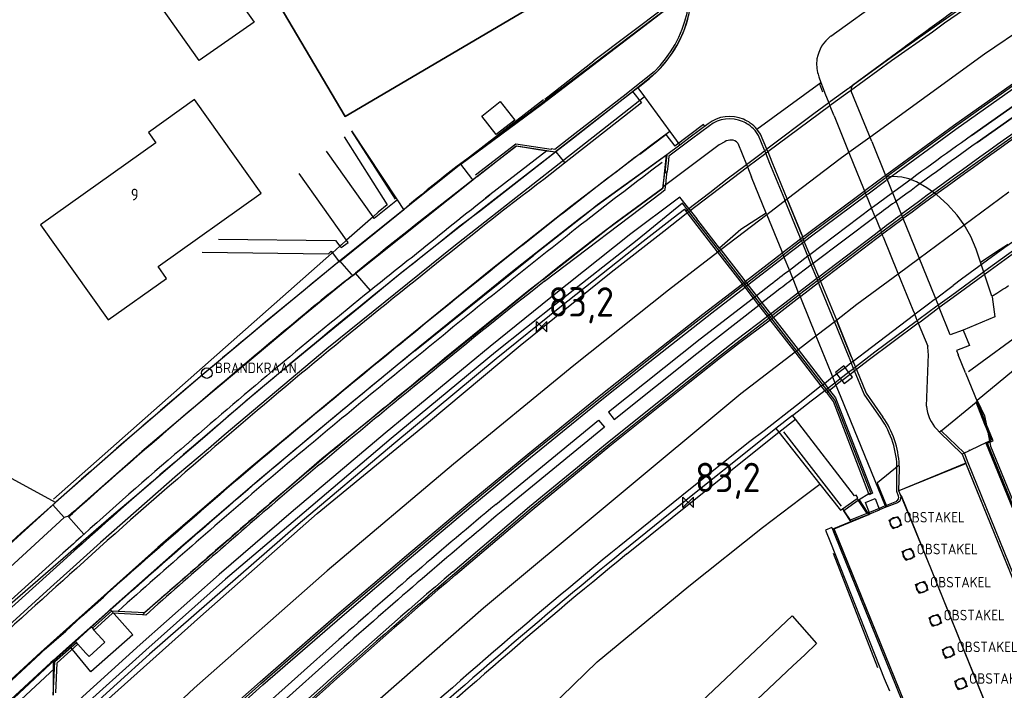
# Model space of a CAD drawing. Extents: x 145741 to 149421, y 457889 to 459999.
# Tile 45 of 84: x 147690 to 147774, y 459306 to 459363. Entities that reach past the tile are written whole.
import ezdxf

# ---------------------------------------------------------------- set-up
doc = ezdxf.new("R2010")
doc.units = 0
doc.header["$LTSCALE"] = 4
doc.layers.get('0').update_dxf_attribs({"linetype": 'CONTINUOUS'})
doc.styles.add('ISO', font='ISO')
doc.styles.get("Standard").update_dxf_attribs({"font": 'ISO'})
doc.linetypes.add('RASTER', pattern='A,0.25,-0.25,[150,BLOK.SHX,S=0.25,R=0,X=0,Y=0],-0.25,0.25', length=1)

# ---------------------------------------------------------------- blocks, each defined once
blk = doc.blocks.new('kilometerpaal')
at = {"color": 0}
for p, q in [((-0.442, 0.442), (0.442, -0.442)), ((-0.442, -0.442), (-0.442, 0.442)), ((0.442, 0.442), (-0.442, -0.442)), ((0.442, -0.442), (0.442, 0.442))]:
    blk.add_line(p, q, dxfattribs=at)
at = {"color": 0, "style": 'ISO'}
blk.add_attdef('KILOMETERPAAL', (0.591, 0.868), '', height=2.5, dxfattribs=at)

msp = doc.modelspace()

# ---------------------------------------------------------------- linework, layer by layer
for p, q in [((147705.432, 459368.8), (147709.658, 459362.832)), ((147739.614, 459367.873), (147717.417, 459354.779)), ((147772.896, 459366.141), (147768.324, 459362.945)), ((147704.992, 459359.551), (147700.766, 459365.519)), ((147717.417, 459354.779), (147711.279, 459365.184)), ((147744.759, 459363.934), (147730.619, 459353.233)), ((147744.649, 459364.11), (147738.592, 459359.528)), ((147709.658, 459362.832), (147704.992, 459359.551)), ((147768.324, 459362.945), (147767.279, 459362.199)), ((147767.279, 459362.199), (147763.794, 459359.735)), ((147734.403, 459356.256), (147738.592, 459359.528)), ((147763.794, 459359.735), (147760.364, 459357.234)), ((147743.717, 459358.599), (147741.508, 459356.835)), ((147743.178, 459357.945), (147741.617, 459356.698)), ((147743.832, 459358.467), (147743.178, 459357.945)), ((147769.424, 459353.712), (147775.423, 459357.963)), ((147741.891, 459356.912), (147742.659, 459355.952)), ((147760.27, 459357.166), (147758.75, 459356.056)), ((147760.318, 459357.201), (147760.27, 459357.166)), ((147760.364, 459357.234), (147760.318, 459357.201)), ((147704.597, 459356.227), (147700.655, 459353.423)), ((147710.27, 459348.253), (147704.597, 459356.227)), ((147726.472, 459350.168), (147734.302, 459356.247)), ((147729.048, 459354.819), (147730.623, 459356.053)), ((147730.623, 459356.053), (147731.857, 459354.478)), ((147741.617, 459356.698), (147736.847, 459352.945)), ((147741.329, 459356.678), (147736.966, 459353.305)), ((147741.508, 459356.835), (147741.329, 459356.678)), ((147758.75, 459356.056), (147758.598, 459355.946)), ((147742.659, 459355.952), (147736.099, 459350.809)), ((147758.598, 459355.946), (147757.329, 459355.019)), ((147730.282, 459353.244), (147729.048, 459354.819)), ((147731.857, 459354.478), (147730.282, 459353.244)), ((147757.329, 459355.019), (147753.308, 459352.002)), ((147717.951, 459353.539), (147721.674, 459347.737)), ((147721.86, 459347.689), (147717.969, 459353.553)), ((147747.938, 459354.097), (147745.477, 459352.272)), ((147747.998, 459354.003), (147747.938, 459354.097)), ((147763.607, 459349.456), (147769.424, 459353.712)), ((147700.655, 459353.423), (147701.29, 459352.53)), ((147717.339, 459353.042), (147721.001, 459347.253)), ((147736.966, 459353.305), (147735.269, 459351.975)), ((147736.847, 459352.945), (147735.348, 459351.772)), ((147742.492, 459351.586), (147744.729, 459353.249)), ((147744.729, 459353.249), (147745.477, 459352.272)), ((147701.29, 459352.53), (147691.482, 459345.551)), ((147719.789, 459346.227), (147715.835, 459351.821)), ((147731.961, 459352.419), (147728.515, 459349.785)), ((147728.641, 459349.667), (147731.985, 459352.273)), ((147734.95, 459351.964), (147731.961, 459352.419)), ((147731.985, 459352.273), (147734.592, 459351.868)), ((147734.592, 459351.868), (147735.348, 459351.772)), ((147735.269, 459351.975), (147734.945, 459352.027)), ((147734.945, 459352.027), (147734.95, 459351.964)), ((147752.829, 459351.643), (147753.142, 459351.877)), ((147753.142, 459351.877), (147753.308, 459352.002)), ((147735.348, 459351.772), (147729.653, 459347.335)), ((147735.348, 459351.772), (147736.086, 459350.864)), ((147744.797, 459351.521), (147738.912, 459347.254)), ((147751.584, 459350.703), (147752.829, 459351.643)), ((147736.099, 459350.809), (147734.337, 459349.427)), ((147744.409, 459350.856), (147743.537, 459350.208)), ((147749.944, 459349.465), (147751.584, 459350.703)), ((147717.54, 459344.242), (147713.506, 459349.93)), ((147744.472, 459348.665), (147744.624, 459349.979)), ((147744.719, 459348.955), (147744.774, 459349.617)), ((147744.774, 459349.617), (147744.833, 459350.087)), ((147748.456, 459348.31), (147749.944, 459349.465)), ((147761.857, 459348.399), (147763.373, 459349.531)), ((147761.934, 459348.207), (147763.451, 459349.339)), ((147763.373, 459349.531), (147763.467, 459349.601)), ((147763.451, 459349.339), (147763.544, 459349.409)), ((147763.544, 459349.409), (147763.607, 459349.456)), ((147739.753, 459345.222), (147744.472, 459348.665)), ((147744.353, 459348.304), (147744.656, 459348.553)), ((147744.656, 459348.553), (147744.701, 459348.809)), ((147744.701, 459348.809), (147744.719, 459348.955)), ((147701.486, 459342.004), (147710.27, 459348.253)), ((147721.86, 459347.689), (147719.891, 459346.083)), ((147722.405, 459346.874), (147721.86, 459347.689)), ((147734.392, 459340.75), (147744.353, 459348.304)), ((147746.682, 459346.933), (147747.744, 459347.757)), ((147747.744, 459347.757), (147748.456, 459348.31)), ((147756.891, 459344.691), (147761.706, 459348.286)), ((147757.012, 459344.531), (147761.784, 459348.095)), ((147761.706, 459348.286), (147761.857, 459348.399)), ((147761.784, 459348.095), (147761.826, 459348.126)), ((147761.826, 459348.126), (147761.934, 459348.207)), ((147716.909, 459342.414), (147722.405, 459346.874)), ((147721.001, 459347.253), (147720.234, 459346.619)), ((147738.912, 459347.254), (147738.101, 459346.614)), ((147746.435, 459346.742), (147746.57, 459346.846)), ((147746.57, 459346.846), (147746.682, 459346.933)), ((147719.789, 459346.227), (147717.54, 459344.242)), ((147720.234, 459346.619), (147719.789, 459346.227)), ((147719.891, 459346.083), (147719.789, 459346.227)), ((147738.101, 459346.614), (147735.315, 459344.414)), ((147764.745, 459346.156), (147763.226, 459345.024)), ((147763.291, 459344.863), (147764.81, 459345.995)), ((147764.663, 459346.357), (147764.713, 459346.394)), ((147764.713, 459346.394), (147764.756, 459346.427)), ((147764.81, 459345.995), (147764.904, 459346.064)), ((147764.904, 459346.064), (147764.939, 459346.09)), ((147691.482, 459345.551), (147697.247, 459337.449)), ((147734.275, 459340.908), (147739.753, 459345.222)), ((147762.453, 459344.709), (147762.993, 459345.114)), ((147762.993, 459345.114), (147763.144, 459345.226)), ((147706.627, 459344.345), (147716.588, 459344.222)), ((147735.315, 459344.414), (147733.475, 459342.961)), ((147756.266, 459344.208), (147756.431, 459344.336)), ((147756.431, 459344.336), (147756.891, 459344.691)), ((147756.51, 459344.144), (147757.012, 459344.531)), ((147757.74, 459341.123), (147762.453, 459344.709)), ((147762.58, 459344.54), (147757.823, 459340.921)), ((147757.925, 459340.787), (147762.681, 459344.406)), ((147763.076, 459344.912), (147762.58, 459344.54)), ((147762.681, 459344.406), (147763.141, 459344.75)), ((147763.226, 459345.024), (147763.076, 459344.912)), ((147763.141, 459344.75), (147763.291, 459344.863)), ((147772.329, 459341.697), (147776.042, 459344.384)), ((147716.974, 459343.742), (147716.333, 459343.172)), ((147716.588, 459344.222), (147716.974, 459343.742)), ((147717.09, 459343.845), (147716.974, 459343.742)), ((147716.974, 459343.742), (147717.072, 459343.619)), ((147717.072, 459343.619), (147717.676, 459344.05)), ((147717.54, 459344.242), (147717.09, 459343.845)), ((147717.676, 459344.05), (147717.54, 459344.242)), ((147754.702, 459343), (147756.266, 459344.208)), ((147754.824, 459342.842), (147756.344, 459344.016)), ((147756.344, 459344.016), (147756.51, 459344.144)), ((147716.253, 459343.101), (147692.592, 459322.182)), ((147705.243, 459343.221), (147715.986, 459343.076)), ((147715.986, 459343.076), (147716.229, 459343.309)), ((147716.229, 459343.309), (147716.333, 459343.172)), ((147716.333, 459343.172), (147716.253, 459343.101)), ((147716.333, 459343.172), (147716.909, 459342.414)), ((147723.339, 459334.807), (147733.475, 459342.961)), ((147751.59, 459340.595), (147754.702, 459343)), ((147751.712, 459340.437), (147754.78, 459342.807)), ((147754.78, 459342.807), (147754.824, 459342.842)), ((147702.213, 459340.982), (147701.486, 459342.004)), ((147697.247, 459337.449), (147702.213, 459340.982)), ((147717.626, 459340.906), (147718.294, 459341.44)), ((147719.565, 459339.949), (147718.294, 459341.44)), ((147755.998, 459339.798), (147757.575, 459340.997)), ((147757.575, 459340.997), (147757.695, 459341.089)), ((147757.823, 459340.921), (147757.657, 459340.795)), ((147757.695, 459341.089), (147757.74, 459341.123)), ((147769.19, 459339.401), (147772.329, 459341.697)), ((147751.339, 459340.402), (147751.448, 459340.486)), ((147751.448, 459340.486), (147751.59, 459340.595)), ((147751.462, 459340.243), (147751.57, 459340.327)), ((147751.57, 459340.327), (147751.712, 459340.437)), ((147757.657, 459340.795), (147756.099, 459339.609)), ((147756.202, 459339.476), (147757.723, 459340.633)), ((147757.723, 459340.633), (147757.889, 459340.759)), ((147757.889, 459340.759), (147757.925, 459340.787)), ((147753.629, 459337.963), (147755.951, 459339.762)), ((147756.081, 459339.595), (147753.758, 459337.796)), ((147753.861, 459337.663), (147756.146, 459339.433)), ((147755.951, 459339.762), (147755.971, 459339.777)), ((147755.971, 459339.777), (147755.998, 459339.798)), ((147756.099, 459339.609), (147756.081, 459339.595)), ((147756.146, 459339.433), (147756.184, 459339.462)), ((147756.184, 459339.462), (147756.202, 459339.476)), ((147767.975, 459338.507), (147769.19, 459339.401)), ((147753.377, 459337.767), (147753.392, 459337.779)), ((147753.392, 459337.779), (147753.475, 459337.844)), ((147753.475, 459337.844), (147753.629, 459337.963)), ((147753.604, 459337.676), (147753.506, 459337.6)), ((147753.758, 459337.796), (147753.604, 459337.676)), ((147753.706, 459337.543), (147753.861, 459337.663)), ((147753.609, 459337.468), (147753.622, 459337.477)), ((147753.622, 459337.477), (147753.706, 459337.543)), ((147766.212, 459337.182), (147761.953, 459333.978)), ((147761.953, 459333.978), (147760.959, 459333.222)), ((147759.71, 459332.272), (147760.424, 459332.815)), ((147760.424, 459332.815), (147760.794, 459333.096)), ((147760.959, 459333.222), (147760.794, 459333.096)), ((147759.71, 459332.272), (147759.202, 459331.885)), ((147758.399, 459331.275), (147758.656, 459331.471)), ((147771.895, 459328.549), (147771.132, 459330.429)), ((147771.999, 459328.591), (147771.223, 459330.504)), ((147771.257, 459330.531), (147771.866, 459329.273)), ((147771.866, 459329.273), (147771.999, 459328.591)), ((147772.113, 459328.012), (147771.895, 459328.549)), ((147772.592, 459327.131), (147771.999, 459328.591)), ((147771.999, 459328.591), (147772.113, 459328.012)), ((147768.03, 459327.891), (147769.953, 459326.007)), ((147768.172, 459328.007), (147770.109, 459326.109)), ((147772.445, 459327.193), (147772.113, 459328.012)), ((147772.113, 459328.012), (147772.286, 459327.128)), ((147771.969, 459327), (147772.265, 459327.12)), ((147779.357, 459308.805), (147771.969, 459327)), ((147772.116, 459326.938), (147772.308, 459327.016)), ((147779.462, 459308.847), (147772.116, 459326.938)), ((147772.265, 459327.12), (147772.286, 459327.128)), ((147772.286, 459327.128), (147772.445, 459327.193)), ((147772.286, 459327.128), (147772.308, 459327.016)), ((147772.308, 459327.016), (147772.592, 459327.131)), ((147772.308, 459327.016), (147772.371, 459326.693)), ((147772.371, 459326.693), (147779.451, 459309.279)), ((147769.953, 459326.007), (147770.252, 459325.223)), ((147770.109, 459326.109), (147770.421, 459325.29)), ((147692.75, 459321.893), (147686.029, 459325.553)), ((147764.723, 459322.954), (147770.125, 459325.168)), ((147770.125, 459325.168), (147770.252, 459325.223)), ((147770.252, 459325.223), (147777.595, 459307.124)), ((147770.421, 459325.29), (147777.356, 459308.182)), ((147688.851, 459318.324), (147692.75, 459321.893)), ((147760.998, 459322.222), (147761.102, 459322.065)), ((147761.102, 459322.065), (147761.845, 459320.948)), ((147764.747, 459322.47), (147771.732, 459305.248)), ((147693.864, 459320.677), (147694.183, 459320.951)), ((147759.048, 459319.654), (147762.012, 459320.87)), ((147759.755, 459321.349), (147759.865, 459321.187)), ((147759.865, 459321.187), (147760.414, 459320.375)), ((147761.845, 459320.948), (147760.414, 459320.375)), ((147761.931, 459320.992), (147761.845, 459320.948)), ((147693.864, 459320.677), (147695.164, 459319.174)), ((147763.743, 459320.388), (147764.486, 459320.704)), ((147764.053, 459319.653), (147763.743, 459320.388)), ((147764.792, 459319.957), (147764.053, 459319.653)), ((147764.486, 459320.704), (147764.792, 459319.957)), ((147758.842, 459319.744), (147758.324, 459319.525)), ((147758.324, 459319.525), (147758.748, 459318.488)), ((147758.842, 459319.744), (147759.116, 459319.105)), ((147765.702, 459303.266), (147759.048, 459319.654)), ((147758.748, 459318.488), (147763.307, 459306.882)), ((147759.116, 459319.105), (147765.631, 459303.042)), ((147762.766, 459307.784), (147758.983, 459317.539)), ((147764.854, 459317.703), (147765.59, 459317.99)), ((147765.151, 459316.957), (147764.854, 459317.703)), ((147765.59, 459317.99), (147765.898, 459317.253)), ((147765.898, 459317.253), (147765.151, 459316.957)), ((147765.987, 459314.898), (147766.738, 459315.183)), ((147766.738, 459315.183), (147767.035, 459314.428)), ((147766.292, 459314.133), (147765.987, 459314.898)), ((147767.035, 459314.428), (147766.292, 459314.133)), ((147694.965, 459312.171), (147696.824, 459313.831)), ((147697.464, 459312.754), (147695.8, 459311.268)), ((147695.888, 459311.169), (147697.544, 459312.664)), ((147697.607, 459312.451), (147696.022, 459311.019)), ((147697.544, 459312.664), (147698.072, 459312.626)), ((147700.159, 459312.312), (147697.607, 459312.451)), ((147698.072, 459312.626), (147700.369, 459312.501)), ((147700.159, 459312.312), (147700.369, 459312.501)), ((147693.627, 459310.932), (147694.965, 459312.171)), ((147700.44, 459312.296), (147700.159, 459312.312)), ((147744.867, 459302.217), (147755.49, 459312.222)), ((147755.49, 459312.222), (147757.56, 459309.868)), ((147767.136, 459312.063), (147767.871, 459312.365)), ((147767.435, 459311.312), (147767.136, 459312.063)), ((147768.186, 459311.609), (147767.435, 459311.312)), ((147767.871, 459312.365), (147768.186, 459311.609)), ((147691.797, 459309.316), (147693.627, 459310.932)), ((147695.8, 459311.268), (147694.462, 459310.03)), ((147695.888, 459311.169), (147695.8, 459311.268)), ((147695.888, 459311.169), (147696.022, 459311.019)), ((147696.022, 459311.019), (147696.699, 459310.259)), ((147694.462, 459310.03), (147692.62, 459308.402)), ((147692.687, 459308.328), (147694.529, 459309.955)), ((147694.462, 459310.03), (147694.529, 459309.955)), ((147694.662, 459309.806), (147694.529, 459309.955)), ((147696.946, 459309.981), (147695.603, 459308.748)), ((147696.699, 459310.259), (147696.946, 459309.981)), ((147691.474, 459309.025), (147691.797, 459309.316)), ((147692.883, 459308.234), (147694.662, 459309.806)), ((147695.335, 459309.049), (147694.662, 459309.806)), ((147768.265, 459309.349), (147768.984, 459309.64)), ((147768.528, 459308.61), (147768.265, 459309.349)), ((147768.984, 459309.64), (147769.287, 459308.902)), ((147679.251, 459297.651), (147691.474, 459309.025)), ((147692.312, 459308.125), (147692.62, 459308.402)), ((147692.662, 459307.749), (147692.687, 459308.328)), ((147692.771, 459305.666), (147692.883, 459308.234)), ((147695.603, 459308.748), (147695.335, 459309.049)), ((147768.538, 459308.598), (147768.528, 459308.61)), ((147769.287, 459308.902), (147768.538, 459308.598)), ((147680.089, 459296.75), (147692.312, 459308.125)), ((147680.44, 459296.376), (147692.662, 459307.749)), ((147692.563, 459305.479), (147692.662, 459307.749)), ((147763.307, 459306.882), (147763.756, 459305.831)), ((147769.316, 459306.658), (147769.97, 459306.93)), ((147769.624, 459305.925), (147769.316, 459306.658)), ((147769.97, 459306.93), (147770.052, 459306.964)), ((147770.052, 459306.964), (147770.16, 459306.709)), ((147770.16, 459306.709), (147770.369, 459306.215)), ((147770.369, 459306.215), (147769.624, 459305.925))]:
    msp.add_line(p, q)
at = {"linetype": 'Continuous'}
for p, q in [((147717.417, 459354.779), (147739.614, 459367.873)), ((147782.796, 459367.607), (147771.861, 459360.093)), ((147758.755, 459361.629), (147764.319, 459365.648)), ((147768.457, 459362.757), (147773.028, 459365.952)), ((147711.279, 459365.184), (147717.417, 459354.779)), ((147734.122, 459355.821), (147744.752, 459363.946)), ((147767.413, 459362.011), (147768.457, 459362.757)), ((147763.928, 459359.548), (147767.413, 459362.011)), ((147764.889, 459360.571), (147760.621, 459357.438)), ((147760.453, 459357.014), (147763.928, 459359.548)), ((147771.861, 459360.093), (147762.084, 459353.004)), ((147770.738, 459353.162), (147779.171, 459359.135)), ((147742.326, 459357.234), (147743.316, 459358.02)), ((147757.688, 459358.383), (147757.758, 459358.18)), ((147757.758, 459358.18), (147757.931, 459357.674)), ((147775.309, 459358.127), (147769.307, 459353.874)), ((147779.632, 459358.503), (147771.224, 459352.572)), ((147742.326, 459357.234), (147740.581, 459355.87)), ((147742.326, 459357.234), (147742.896, 459356.456)), ((147752.477, 459353.704), (147757.931, 459357.674)), ((147757.931, 459357.674), (147758.103, 459357.167)), ((147758.103, 459357.167), (147758.257, 459356.788)), ((147758.839, 459355.837), (147760.36, 459356.946)), ((147760.36, 459356.946), (147760.453, 459357.014)), ((147762.255, 459352.66), (147760.508, 459356.946)), ((147742.896, 459356.456), (147741.183, 459355.106)), ((147742.896, 459356.456), (147745.048, 459353.516)), ((147758.257, 459356.788), (147758.598, 459355.946)), ((147727.271, 459350.714), (147734.122, 459355.821)), ((147740.581, 459355.87), (147735.334, 459351.77)), ((147757.799, 459355.078), (147758.687, 459355.726)), ((147758.598, 459355.946), (147758.687, 459355.726)), ((147758.687, 459355.726), (147758.839, 459355.837)), ((147759.043, 459354.849), (147758.687, 459355.726)), ((147741.183, 459355.106), (147735.642, 459350.739)), ((147753.392, 459351.795), (147757.799, 459355.078)), ((147759.043, 459354.849), (147760.308, 459351.732)), ((147745.048, 459353.516), (147743.416, 459352.273)), ((147745.048, 459353.516), (147745.902, 459352.351)), ((147748.317, 459354.165), (147746.785, 459353.014)), ((147748.438, 459354.005), (147746.906, 459352.853)), ((147752.614, 459353.173), (147752.318, 459353.58)), ((147752.791, 459353.271), (147752.477, 459353.704)), ((147769.307, 459353.874), (147763.489, 459349.617)), ((147746.906, 459352.853), (147744.988, 459351.413)), ((147746.785, 459353.014), (147745.902, 459352.351)), ((147753.122, 459351.926), (147752.614, 459353.173)), ((147753.308, 459352.002), (147752.791, 459353.271)), ((147762.084, 459353.004), (147760.313, 459351.72)), ((147762.255, 459352.66), (147763.493, 459349.621)), ((147728.518, 459349.581), (147731.997, 459352.299)), ((147731.997, 459352.299), (147735.334, 459351.77)), ((147743.416, 459352.273), (147741.636, 459350.917)), ((147749.252, 459352.367), (147744.49, 459348.791)), ((147745.902, 459352.351), (147744.797, 459351.521)), ((147749.737, 459352.617), (147749.252, 459352.367)), ((147750.848, 459352.52), (147751.584, 459350.703)), ((147753.142, 459351.877), (147753.122, 459351.926)), ((147753.226, 459351.671), (147753.142, 459351.877)), ((147753.392, 459351.795), (147753.308, 459352.002)), ((147728.93, 459346.788), (147735.334, 459351.77)), ((147738.864, 459347.234), (147744.777, 459351.507)), ((147744.49, 459348.791), (147744.777, 459351.507)), ((147744.797, 459351.521), (147744.72, 459350.807)), ((147744.777, 459351.507), (147744.797, 459351.521)), ((147744.988, 459351.413), (147744.92, 459350.785)), ((147751.707, 459350.539), (147753.226, 459351.671)), ((147753.226, 459351.671), (147753.392, 459351.795)), ((147753.585, 459350.789), (147753.226, 459351.671)), ((147753.392, 459351.795), (147753.751, 459350.915)), ((147759.554, 459351.169), (147755.05, 459347.728)), ((147760.313, 459351.72), (147759.554, 459351.169)), ((147760.308, 459351.732), (147760.685, 459350.802)), ((147727.271, 459350.714), (147722.205, 459346.692)), ((147735.642, 459350.739), (147726.679, 459343.718)), ((147728.193, 459349.507), (147727.271, 459350.714)), ((147741.636, 459350.917), (147736.604, 459347.084)), ((147744.72, 459350.807), (147744.624, 459349.979)), ((147744.92, 459350.785), (147744.833, 459350.087)), ((147748.579, 459348.149), (147751.663, 459350.506)), ((147751.584, 459350.703), (147751.663, 459350.506)), ((147751.663, 459350.506), (147751.707, 459350.539)), ((147751.663, 459350.506), (147752.027, 459349.608)), ((147754.839, 459347.712), (147753.585, 459350.789)), ((147753.751, 459350.915), (147755.025, 459347.788)), ((147760.685, 459350.802), (147761.562, 459348.641)), ((147718.067, 459341.244), (147728.281, 459349.392)), ((147728.281, 459349.392), (147728.193, 459349.507)), ((147728.281, 459349.392), (147728.518, 459349.581)), ((147744.624, 459349.979), (147744.833, 459350.087)), ((147753.263, 459346.554), (147752.027, 459349.608)), ((147763.489, 459349.617), (147763.467, 459349.601)), ((147764.083, 459349.669), (147763.493, 459349.621)), ((147763.493, 459349.621), (147767.98, 459338.511)), ((147764.814, 459349.617), (147764.083, 459349.669)), ((147765.403, 459349.483), (147764.814, 459349.617)), ((147766.071, 459349.212), (147765.403, 459349.483)), ((147744.477, 459348.669), (147740.521, 459345.783)), ((147744.49, 459348.791), (147744.477, 459348.669)), ((147761.562, 459348.641), (147761.64, 459348.45)), ((147766.933, 459348.711), (147766.071, 459349.212)), ((147767.794, 459348.105), (147766.933, 459348.711)), ((147745.684, 459347.731), (147741.735, 459344.776)), ((147745.921, 459347.908), (147745.684, 459347.731)), ((147745.925, 459347.911), (147745.921, 459347.908)), ((147746.682, 459346.933), (147745.925, 459347.911)), ((147747.866, 459347.604), (147748.579, 459348.149)), ((147755.05, 459347.728), (147753.322, 459346.408)), ((147754.858, 459347.663), (147754.839, 459347.712)), ((147756.1, 459344.616), (147754.858, 459347.663)), ((147755.025, 459347.788), (147756.286, 459344.692)), ((147755.025, 459347.788), (147755.05, 459347.728)), ((147756.286, 459344.692), (147755.05, 459347.728)), ((147761.64, 459348.45), (147761.706, 459348.286)), ((147761.706, 459348.286), (147761.784, 459348.095)), ((147761.784, 459348.095), (147762.244, 459346.962)), ((147763.914, 459348.2), (147762.394, 459347.074)), ((147764.008, 459348.269), (147763.914, 459348.2)), ((147766.273, 459342.697), (147773.932, 459348.375)), ((147768.692, 459347.292), (147767.794, 459348.105)), ((147727.068, 459345.379), (147728.93, 459346.788)), ((147736.604, 459347.084), (147729.681, 459341.597)), ((147737.37, 459346.096), (147738.421, 459346.896)), ((147738.421, 459346.896), (147738.427, 459346.901)), ((147738.427, 459346.901), (147738.864, 459347.234)), ((147746.3, 459346.861), (147745.347, 459346.12)), ((147746.327, 459346.882), (147746.3, 459346.861)), ((147746.435, 459346.742), (147746.327, 459346.882)), ((147746.682, 459346.933), (147746.796, 459346.786)), ((147746.682, 459346.699), (147746.796, 459346.786)), ((147746.796, 459346.786), (147747.866, 459347.604)), ((147746.796, 459346.786), (147747.358, 459346.06)), ((147762.244, 459346.962), (147756.976, 459342.999)), ((147762.394, 459347.074), (147762.244, 459346.962)), ((147762.54, 459346.232), (147762.244, 459346.962)), ((147769.518, 459346.379), (147768.692, 459347.292)), ((147722.205, 459346.692), (147716.957, 459342.491)), ((147731.666, 459341.596), (147737.37, 459346.096)), ((147745.347, 459346.12), (147742.792, 459344.133)), ((147744.541, 459345.024), (147746.439, 459346.513)), ((147746.548, 459346.596), (147746.435, 459346.742)), ((147746.439, 459346.513), (147746.522, 459346.576)), ((147746.522, 459346.576), (147746.548, 459346.596)), ((147746.548, 459346.596), (147746.682, 459346.699)), ((147747.11, 459345.87), (147746.548, 459346.596)), ((147749.293, 459343.563), (147747.358, 459346.06)), ((147753.322, 459346.408), (147749.406, 459343.416)), ((147753.263, 459346.554), (147751.118, 459345.143)), ((147753.3, 459346.463), (147753.263, 459346.554)), ((147753.3, 459346.463), (147753.322, 459346.408)), ((147753.322, 459346.408), (147754.558, 459343.357)), ((147762.54, 459346.232), (147757.273, 459342.27)), ((147762.69, 459346.344), (147762.54, 459346.232)), ((147762.54, 459346.232), (147762.993, 459345.114)), ((147770.109, 459345.566), (147769.518, 459346.379)), ((147725.354, 459343.979), (147727.068, 459345.379)), ((147740.521, 459345.783), (147738.866, 459344.528)), ((147749.132, 459343.255), (147747.11, 459345.87)), ((147751.118, 459345.143), (147749.293, 459343.563)), ((147762.993, 459345.114), (147763.076, 459344.912)), ((147770.701, 459344.568), (147770.109, 459345.566)), ((147741.735, 459344.776), (147734.934, 459339.356)), ((147738.866, 459344.528), (147735.529, 459341.918)), ((147740.074, 459341.517), (147744.541, 459345.024)), ((147756.121, 459344.564), (147756.1, 459344.616)), ((147756.199, 459344.372), (147756.121, 459344.564)), ((147756.266, 459344.208), (147756.199, 459344.372)), ((147756.286, 459344.692), (147756.365, 459344.5)), ((147756.431, 459344.336), (147756.365, 459344.5)), ((147756.51, 459344.144), (147756.431, 459344.336)), ((147763.141, 459344.75), (147763.076, 459344.912)), ((147763.233, 459344.523), (147763.141, 459344.75)), ((147763.233, 459344.523), (147764.485, 459341.439)), ((147771.153, 459343.472), (147770.701, 459344.568)), ((147772.206, 459341.867), (147775.92, 459344.554)), ((147726.679, 459343.718), (147715.858, 459334.993)), ((147721.675, 459341.058), (147725.354, 459343.979)), ((147742.792, 459344.133), (147735.694, 459338.508)), ((147749.293, 459343.563), (147749.382, 459343.447)), ((147749.382, 459343.447), (147749.406, 459343.416)), ((147756.344, 459344.016), (147756.266, 459344.208)), ((147756.81, 459342.873), (147756.344, 459344.016)), ((147756.976, 459342.999), (147756.51, 459344.144)), ((147771.504, 459342.385), (147771.153, 459343.472)), ((147771.504, 459342.385), (147773.199, 459343.476)), ((147749.156, 459343.224), (147744.933, 459339.997)), ((147749.156, 459343.224), (147749.132, 459343.255)), ((147749.406, 459343.416), (147749.156, 459343.224)), ((147751.235, 459340.536), (147749.156, 459343.224)), ((147749.406, 459343.416), (147751.363, 459340.888)), ((147754.558, 459343.357), (147754.636, 459343.164)), ((147754.636, 459343.164), (147754.702, 459343)), ((147754.702, 459343), (147754.78, 459342.807)), ((147754.78, 459342.807), (147755.239, 459341.673)), ((147756.81, 459342.873), (147755.239, 459341.673)), ((147756.976, 459342.999), (147756.81, 459342.873)), ((147757.107, 459342.144), (147756.81, 459342.873)), ((147757.273, 459342.27), (147756.976, 459342.999)), ((147764.506, 459341.387), (147766.273, 459342.697)), ((147716.957, 459342.491), (147710.451, 459337.109)), ((147735.529, 459341.918), (147715.438, 459325.61)), ((147717.968, 459341.355), (147716.957, 459342.491)), ((147757.107, 459342.144), (147755.535, 459340.943)), ((147757.273, 459342.27), (147757.107, 459342.144)), ((147757.575, 459340.997), (147757.107, 459342.144)), ((147757.74, 459341.123), (147757.273, 459342.27)), ((147769.065, 459339.57), (147772.206, 459341.867)), ((147772.488, 459339.469), (147771.504, 459342.385)), ((147718.048, 459341.229), (147713.958, 459337.878)), ((147718.067, 459341.244), (147717.968, 459341.355)), ((147718.067, 459341.244), (147718.048, 459341.229)), ((147729.681, 459341.597), (147718.788, 459332.716)), ((147719.177, 459339), (147721.675, 459341.058)), ((147723.772, 459335.202), (147731.666, 459341.596)), ((147732.313, 459335.271), (147740.074, 459341.517)), ((147755.239, 459341.673), (147755.535, 459340.943)), ((147755.535, 459340.943), (147755.998, 459339.798)), ((147757.657, 459340.795), (147757.575, 459340.997)), ((147757.823, 459340.921), (147757.74, 459341.123)), ((147757.889, 459340.759), (147757.823, 459340.921)), ((147760.991, 459338.781), (147764.506, 459341.387)), ((147764.485, 459341.439), (147765.754, 459338.31)), ((147746.175, 459336.412), (147751.339, 459340.402)), ((147748.624, 459338.064), (147751.462, 459340.243)), ((147751.339, 459340.402), (147751.235, 459340.536)), ((147751.462, 459340.243), (147751.339, 459340.402)), ((147751.363, 459340.888), (147751.486, 459340.73)), ((147752.182, 459339.312), (147751.462, 459340.243)), ((147751.486, 459340.73), (147751.59, 459340.595)), ((147751.59, 459340.595), (147751.712, 459340.437)), ((147751.712, 459340.437), (147752.433, 459339.507)), ((147753.63, 459340.435), (147752.433, 459339.507)), ((147757.723, 459340.633), (147757.657, 459340.795)), ((147757.815, 459340.406), (147757.723, 459340.633)), ((147759.052, 459337.371), (147757.815, 459340.406)), ((147757.889, 459340.759), (147757.981, 459340.532)), ((147757.981, 459340.532), (147759.238, 459337.447)), ((147734.934, 459339.356), (147729.749, 459335.179)), ((147744.933, 459339.997), (147736.896, 459333.564)), ((147752.182, 459339.312), (147747.647, 459335.811)), ((147752.287, 459339.393), (147752.182, 459339.312)), ((147752.648, 459338.71), (147752.182, 459339.312)), ((147752.433, 459339.507), (147752.287, 459339.393)), ((147752.433, 459339.507), (147752.899, 459338.905)), ((147754.154, 459339.881), (147752.899, 459338.905)), ((147755.998, 459339.798), (147756.081, 459339.595)), ((147756.081, 459339.595), (147756.146, 459339.433)), ((147756.146, 459339.433), (147756.239, 459339.205)), ((147767.894, 459338.707), (147769.065, 459339.57)), ((147772.582, 459339.528), (147772.488, 459339.469)), ((147772.488, 459339.469), (147772.506, 459339.417)), ((147772.506, 459339.417), (147772.738, 459337.708)), ((147715.28, 459335.806), (147719.177, 459339)), ((147735.694, 459338.508), (147730.275, 459334.144)), ((147747.353, 459334.59), (147752.648, 459338.71)), ((147752.75, 459338.789), (147752.648, 459338.71)), ((147753.377, 459337.767), (147752.648, 459338.71)), ((147752.899, 459338.905), (147752.75, 459338.789)), ((147752.899, 459338.905), (147753.629, 459337.963)), ((147756.239, 459339.205), (147757.492, 459336.108)), ((147759.242, 459337.437), (147760.991, 459338.781)), ((147766.274, 459337.513), (147767.8, 459338.638)), ((147767.8, 459338.638), (147767.894, 459338.707)), ((147767.828, 459338.399), (147767.882, 459338.438)), ((147767.882, 459338.438), (147767.975, 459338.507)), ((147767.98, 459338.511), (147767.975, 459338.507)), ((147768.925, 459336.169), (147767.98, 459338.511)), ((147713.958, 459337.878), (147706.594, 459331.724)), ((147742.179, 459332.955), (147748.624, 459338.064)), ((147753.506, 459337.6), (147750.058, 459334.93)), ((147750.689, 459335.717), (147753.377, 459337.767)), ((147753.506, 459337.6), (147753.377, 459337.767)), ((147753.609, 459337.468), (147753.506, 459337.6)), ((147753.629, 459337.963), (147753.758, 459337.796)), ((147753.758, 459337.796), (147753.861, 459337.663)), ((147753.861, 459337.663), (147754.006, 459337.475)), ((147765.754, 459338.31), (147765.91, 459337.926)), ((147766.035, 459337.618), (147765.91, 459337.926)), ((147766.123, 459337.401), (147766.035, 459337.618)), ((147766.362, 459337.295), (147767.828, 459338.399)), ((147772.738, 459337.708), (147770.033, 459336.582)), ((147780.406, 459338.196), (147771.229, 459330.588)), ((147710.451, 459337.109), (147705.069, 459332.612)), ((147750.906, 459335.444), (147753.609, 459337.468)), ((147755.722, 459334.736), (147753.609, 459337.468)), ((147754.006, 459337.475), (147755.975, 459334.932)), ((147757.497, 459336.095), (147759.242, 459337.437)), ((147759.072, 459337.321), (147759.052, 459337.371)), ((147760.326, 459334.245), (147759.072, 459337.321)), ((147759.238, 459337.447), (147760.512, 459334.321)), ((147759.238, 459337.447), (147759.242, 459337.437)), ((147760.512, 459334.321), (147759.242, 459337.437)), ((147762.517, 459334.716), (147766.035, 459337.336)), ((147766.035, 459337.336), (147766.123, 459337.401)), ((147766.123, 459337.401), (147766.274, 459337.513)), ((147766.123, 459337.401), (147766.212, 459337.182)), ((147766.212, 459337.182), (147766.362, 459337.295)), ((147766.212, 459337.182), (147767.016, 459335.2)), ((147739.289, 459330.933), (147745.501, 459335.895)), ((147745.501, 459335.895), (147746.175, 459336.412)), ((147755.978, 459334.928), (147757.497, 459336.095)), ((147757.492, 459336.108), (147757.497, 459336.095)), ((147757.497, 459336.095), (147758.763, 459332.969)), ((147770.033, 459336.582), (147768.925, 459336.169)), ((147770.033, 459336.582), (147770.582, 459335.263)), ((147712.578, 459333.594), (147715.28, 459335.806)), ((147716.519, 459329.227), (147723.772, 459335.202)), ((147729.749, 459335.179), (147720.812, 459327.802)), ((147724.352, 459328.591), (147732.313, 459335.271)), ((147747.647, 459335.811), (147739.837, 459329.593)), ((147749.38, 459334.235), (147750.906, 459335.444)), ((147749.755, 459334.977), (147750.689, 459335.717)), ((147770.582, 459335.263), (147769.459, 459334.847)), ((147715.858, 459334.993), (147707.114, 459327.623)), ((147740.333, 459328.962), (147747.353, 459334.59)), ((147745.28, 459331.432), (147749.755, 459334.977)), ((147749.297, 459334.34), (147746.543, 459332.156)), ((147746.626, 459332.051), (147749.38, 459334.235)), ((147750.058, 459334.93), (147749.297, 459334.34)), ((147751.093, 459331.173), (147755.724, 459334.733)), ((147755.724, 459334.733), (147755.722, 459334.736)), ((147755.724, 459334.733), (147755.978, 459334.928)), ((147757.96, 459331.841), (147755.724, 459334.733)), ((147755.975, 459334.932), (147755.978, 459334.928)), ((147755.978, 459334.928), (147757.971, 459332.355)), ((147760.346, 459334.195), (147760.326, 459334.245)), ((147760.512, 459334.321), (147760.668, 459333.937)), ((147760.867, 459333.448), (147762.517, 459334.716)), ((147766.903, 459330.103), (147767.076, 459334.522)), ((147769.459, 459334.847), (147769.61, 459334.488)), ((147769.61, 459334.488), (147769.607, 459334.487)), ((147770.234, 459332.943), (147769.607, 459334.487)), ((147709.869, 459331.316), (147712.578, 459333.594)), ((147730.275, 459334.144), (147721.553, 459326.901)), ((147736.896, 459333.564), (147726.645, 459325.162)), ((147759.882, 459333.526), (147759.174, 459332.961)), ((147759.976, 459333.403), (147759.882, 459333.526)), ((147760.284, 459333), (147759.976, 459333.403)), ((147760.502, 459333.811), (147760.346, 459334.195)), ((147760.702, 459333.321), (147760.502, 459333.811)), ((147760.867, 459333.448), (147760.668, 459333.937)), ((147760.702, 459333.321), (147760.867, 459333.448)), ((147760.959, 459333.222), (147760.867, 459333.448)), ((147705.069, 459332.612), (147699.048, 459327.416)), ((147718.788, 459332.716), (147709.118, 459324.684)), ((147739.421, 459330.769), (147742.179, 459332.955)), ((147758.763, 459332.969), (147758.919, 459332.584)), ((147758.919, 459332.584), (147759.115, 459332.1)), ((147759.174, 459332.961), (147759.261, 459332.849)), ((147759.261, 459332.849), (147759.57, 459332.451)), ((147759.57, 459332.451), (147760.284, 459333)), ((147759.909, 459332.016), (147760.607, 459332.576)), ((147760.284, 459333), (147760.702, 459333.321)), ((147760.424, 459332.815), (147760.284, 459333)), ((147760.607, 459332.576), (147760.424, 459332.815)), ((147760.794, 459333.096), (147760.702, 459333.321)), ((147761.598, 459331.121), (147760.794, 459333.096)), ((147760.959, 459333.222), (147761.776, 459331.218)), ((147770.234, 459332.943), (147770.267, 459332.862)), ((147770.267, 459332.862), (147771.223, 459330.504)), ((147706.594, 459331.724), (147704.879, 459330.269)), ((147746.543, 459332.156), (147739.867, 459326.813)), ((147739.951, 459326.709), (147746.626, 459332.051)), ((147758.267, 459331.445), (147757.96, 459331.841)), ((147757.971, 459332.355), (147758.216, 459332.039)), ((147758.216, 459332.039), (147758.523, 459331.642)), ((147758.523, 459331.642), (147759.115, 459332.1)), ((147758.656, 459331.471), (147759.202, 459331.885)), ((147759.115, 459332.1), (147759.546, 459332.432)), ((147759.115, 459332.1), (147759.202, 459331.885)), ((147759.202, 459331.885), (147759.556, 459331.01)), ((147759.546, 459332.432), (147759.57, 459332.451)), ((147759.57, 459332.451), (147759.71, 459332.272)), ((147759.71, 459332.272), (147759.909, 459332.016)), ((147707.697, 459329.487), (147709.869, 459331.316)), ((147729.192, 459312.921), (147751.093, 459331.173)), ((147733.058, 459325.879), (147739.289, 459330.933)), ((147739.736, 459326.975), (147745.28, 459331.432)), ((147757.091, 459330.561), (147758.267, 459331.445)), ((147758.267, 459331.445), (147758.34, 459331.501)), ((147758.399, 459331.275), (147758.267, 459331.445)), ((147758.34, 459331.501), (147758.523, 459331.642)), ((147758.482, 459331.167), (147758.399, 459331.275)), ((147758.994, 459330.505), (147758.482, 459331.167)), ((147758.523, 459331.642), (147758.656, 459331.471)), ((147758.656, 459331.471), (147759.173, 459330.803)), ((147759.556, 459331.01), (147763.405, 459321.602)), ((147763.044, 459329.055), (147761.598, 459331.121)), ((147761.776, 459331.218), (147763.209, 459329.17)), ((147704.879, 459330.269), (147703.22, 459328.874)), ((147733.192, 459325.716), (147739.421, 459330.769)), ((147755.491, 459329.31), (147757.091, 459330.561)), ((147761.997, 459322.619), (147758.994, 459330.505)), ((147759.173, 459330.803), (147762.318, 459322.67)), ((147768.172, 459328.007), (147771.132, 459330.429)), ((147771.223, 459330.504), (147771.132, 459330.429)), ((147771.829, 459328.71), (147771.132, 459330.429)), ((147771.223, 459330.504), (147771.257, 459330.531)), ((147771.229, 459330.588), (147771.257, 459330.531)), ((147705.455, 459327.517), (147707.697, 459329.487)), ((147710.11, 459323.889), (147716.519, 459329.227)), ((147739.837, 459329.593), (147740.333, 459328.962)), ((147755.491, 459329.31), (147754.088, 459328.187)), ((147755.756, 459328.983), (147755.491, 459329.31)), ((147703.22, 459328.874), (147700.1, 459326.234)), ((147715.039, 459320.951), (147724.352, 459328.591)), ((147730.247, 459321.715), (147738.996, 459328.891)), ((147738.996, 459328.891), (147739.492, 459328.309)), ((147754.345, 459327.89), (147755.756, 459328.983)), ((147760.782, 459322.45), (147755.756, 459328.983)), ((147772.435, 459327.206), (147771.829, 459328.71)), ((147703.328, 459325.7), (147705.455, 459327.517)), ((147707.114, 459327.623), (147705.773, 459326.469)), ((147720.812, 459327.802), (147712.816, 459321.025)), ((147739.492, 459328.309), (147730.705, 459321.104)), ((147747.269, 459322.225), (147754.345, 459327.89)), ((147754.088, 459328.187), (147752.21, 459326.685)), ((147754.088, 459328.187), (147754.345, 459327.89)), ((147754.345, 459327.89), (147757.84, 459323.45)), ((147767.786, 459328.131), (147768.03, 459327.891)), ((147768.172, 459328.007), (147768.03, 459327.891)), ((147769.938, 459326.016), (147768.03, 459327.891)), ((147699.048, 459327.416), (147692.788, 459321.927)), ((147721.553, 459326.901), (147713.406, 459320.016)), ((147733.111, 459321.535), (147739.736, 459326.975)), ((147739.867, 459326.813), (147733.245, 459321.375)), ((147733.331, 459321.272), (147739.951, 459326.709)), ((147752.21, 459326.685), (147747.022, 459322.527)), ((147772.022, 459327.006), (147769.938, 459326.016)), ((147772.022, 459327.006), (147772.146, 459327.066)), ((147779.073, 459309.566), (147772.022, 459327.006)), ((147772.146, 459327.066), (147772.435, 459327.206)), ((147700.1, 459326.234), (147694.313, 459321.112)), ((147705.773, 459326.469), (147703.152, 459324.253)), ((147727.994, 459321.686), (147733.058, 459325.879)), ((147769.938, 459326.016), (147770.255, 459325.227)), ((147700.054, 459322.857), (147703.328, 459325.7)), ((147715.438, 459325.61), (147700.369, 459312.501)), ((147726.645, 459325.162), (147715.892, 459316.052)), ((147728.129, 459321.524), (147733.192, 459325.716)), ((147764.593, 459325.079), (147762.751, 459323.572)), ((147770.255, 459325.227), (147764.566, 459322.887)), ((147777.821, 459306.641), (147770.255, 459325.227)), ((147703.152, 459324.253), (147700.557, 459321.976)), ((147709.118, 459324.684), (147702.582, 459319.01)), ((147764.375, 459322.832), (147764.399, 459324.756)), ((147764.566, 459322.887), (147764.605, 459324.761)), ((147703.396, 459318.081), (147710.11, 459323.889)), ((147756.246, 459322.258), (147757.84, 459323.45)), ((147757.84, 459323.45), (147759.585, 459321.234)), ((147762.751, 459323.572), (147762.711, 459323.536)), ((147762.711, 459323.536), (147763.534, 459321.507)), ((147697.706, 459320.879), (147700.054, 459322.857)), ((147747.022, 459322.527), (147741.083, 459317.742)), ((147760.922, 459322.514), (147760.782, 459322.45)), ((147761.073, 459322.282), (147760.922, 459322.514)), ((147761.997, 459322.619), (147761.18, 459322.12)), ((147762.024, 459322.547), (147761.997, 459322.619)), ((147762.318, 459322.67), (147762.024, 459322.547)), ((147764.545, 459322.428), (147764.375, 459322.832)), ((147764.709, 459322.543), (147764.566, 459322.887)), ((147764.709, 459322.543), (147767.257, 459316.312)), ((147689.808, 459319.278), (147692.528, 459321.699)), ((147692.788, 459321.927), (147692.528, 459321.699)), ((147693.5, 459320.61), (147692.528, 459321.699)), ((147700.557, 459321.976), (147696.584, 459318.49)), ((147722.73, 459317.241), (147727.994, 459321.686)), ((147741.369, 459317.476), (147747.269, 459322.225)), ((147752.947, 459319.758), (147756.246, 459322.258)), ((147759.755, 459321.349), (147760.998, 459322.222)), ((147760.608, 459321.714), (147759.865, 459321.187)), ((147761.18, 459322.12), (147760.608, 459321.714)), ((147760.998, 459322.222), (147761.073, 459322.282)), ((147761.18, 459322.12), (147761.931, 459320.992)), ((147761.713, 459321.897), (147762.536, 459322.241)), ((147762.102, 459320.907), (147761.713, 459321.897)), ((147762.536, 459322.241), (147762.926, 459321.262)), ((147763.405, 459321.602), (147764.392, 459321.996)), ((147764.432, 459321.867), (147763.534, 459321.507)), ((147764.392, 459321.996), (147764.374, 459322.043)), ((147764.633, 459321.994), (147764.432, 459321.867)), ((147688.656, 459313.037), (147697.706, 459320.879)), ((147694.313, 459321.112), (147693.859, 459320.726)), ((147705.083, 459312.177), (147715.039, 459320.951)), ((147712.816, 459321.025), (147706.697, 459315.757)), ((147722.867, 459317.08), (147728.129, 459321.524)), ((147726.588, 459315.979), (147733.111, 459321.535)), ((147733.245, 459321.375), (147726.723, 459315.82)), ((147726.81, 459315.718), (147733.331, 459321.272)), ((147759.585, 459321.234), (147759.675, 459321.297)), ((147759.675, 459321.297), (147759.755, 459321.349)), ((147759.88, 459321.163), (147759.865, 459321.187)), ((147760.475, 459320.256), (147759.88, 459321.163)), ((147762.012, 459320.87), (147760.475, 459320.256)), ((147762.049, 459321.041), (147761.931, 459320.992)), ((147761.931, 459320.992), (147762.012, 459320.87)), ((147762.012, 459320.87), (147762.102, 459320.907)), ((147762.89, 459321.389), (147762.049, 459321.041)), ((147762.102, 459320.907), (147762.926, 459321.262)), ((147763.405, 459321.602), (147762.89, 459321.389)), ((147763.457, 459321.476), (147762.926, 459321.262)), ((147763.405, 459321.602), (147763.457, 459321.476)), ((147763.534, 459321.507), (147763.457, 459321.476)), ((147681.579, 459309.704), (147693.5, 459320.61)), ((147693.859, 459320.726), (147693.5, 459320.61)), ((147713.406, 459320.016), (147700.755, 459308.949)), ((147759.025, 459319.66), (147760.475, 459320.256)), ((147680.576, 459310.842), (147689.808, 459319.278)), ((147746.665, 459314.751), (147752.947, 459319.758)), ((147765.692, 459303.272), (147759.025, 459319.66)), ((147696.584, 459318.49), (147694.252, 459316.371)), ((147702.582, 459319.01), (147701.463, 459318.038)), ((147701.463, 459318.038), (147691.773, 459309.397)), ((147697.404, 459312.768), (147703.396, 459318.081)), ((147717.01, 459312.369), (147722.73, 459317.241)), ((147717.148, 459312.209), (147722.867, 459317.08)), ((147694.252, 459316.371), (147692.31, 459314.644)), ((147715.892, 459316.052), (147704.56, 459306.061)), ((147767.257, 459316.312), (147771.743, 459305.222)), ((147706.697, 459315.757), (147699.97, 459309.785)), ((147692.31, 459314.644), (147682.167, 459305.387)), ((147738.883, 459308.299), (147746.665, 459314.751)), ((147697.193, 459312.58), (147693.952, 459309.673)), ((147697.404, 459312.768), (147697.193, 459312.58)), ((147697.505, 459312.656), (147697.404, 459312.768)), ((147697.505, 459312.656), (147699.327, 459310.615)), ((147697.505, 459312.656), (147700.369, 459312.501)), ((147717.467, 459302.629), (147729.192, 459312.921)), ((147695.115, 459303.257), (147705.083, 459312.177)), ((147710.277, 459306.492), (147717.01, 459312.369)), ((147710.416, 459306.333), (147717.148, 459312.209)), ((147699.327, 459310.615), (147695.759, 459307.447)), ((147709.421, 459303.549), (147716.887, 459310.202)), ((147691.522, 459309.165), (147674.909, 459293.748)), ((147691.773, 459309.397), (147691.522, 459309.165)), ((147693.952, 459309.673), (147692.559, 459308.424)), ((147699.97, 459309.785), (147692.937, 459303.415)), ((147695.759, 459307.447), (147693.952, 459309.673)), ((147717.334, 459309.583), (147709.959, 459302.985)), ((147692.364, 459308.249), (147683.52, 459300.115)), ((147692.559, 459308.424), (147692.364, 459308.249)), ((147692.559, 459308.424), (147692.563, 459305.479)), ((147700.755, 459308.949), (147693.539, 459302.442)), ((147734.84, 459304.386), (147738.883, 459308.299)), ((147704.56, 459306.061), (147677.092, 459280.655)), ((147705.375, 459302.144), (147710.277, 459306.492)), ((147705.516, 459301.987), (147710.416, 459306.333))]:
    msp.add_line(p, q, dxfattribs=at)
at = {"linetype": 'RASTER', "lineweight": -3}
for p, q in [((147779.171, 459359.135), (147770.738, 459353.162)), ((147771.224, 459352.572), (147779.632, 459358.503)), ((147763.914, 459348.2), (147762.394, 459347.074)), ((147764.008, 459348.269), (147763.914, 459348.2)), ((147746.15, 459347.393), (147742.266, 459344.244)), ((147746.57, 459346.846), (147746.15, 459347.393)), ((147759.104, 459330.618), (147746.57, 459346.846)), ((147762.244, 459346.962), (147756.976, 459342.999)), ((147762.394, 459347.074), (147762.244, 459346.962)), ((147762.54, 459346.232), (147757.273, 459342.27)), ((147762.69, 459346.344), (147762.54, 459346.232)), ((147742.266, 459344.244), (147735.495, 459338.895)), ((147785.708, 459344.153), (147770.504, 459333.035)), ((147756.81, 459342.873), (147755.239, 459341.673)), ((147756.976, 459342.999), (147756.81, 459342.873)), ((147757.107, 459342.144), (147755.535, 459340.943)), ((147757.273, 459342.27), (147757.107, 459342.144)), ((147753.63, 459340.435), (147752.433, 459339.507)), ((147752.287, 459339.393), (147752.182, 459339.312)), ((147752.433, 459339.507), (147752.287, 459339.393)), ((147754.154, 459339.881), (147752.899, 459338.905)), ((147735.495, 459338.895), (147730.214, 459334.702)), ((147752.75, 459338.789), (147752.648, 459338.71)), ((147752.899, 459338.905), (147752.75, 459338.789)), ((147730.214, 459334.702), (147721.326, 459327.338)), ((147762.168, 459322.723), (147759.104, 459330.618)), ((147759.672, 459321.569), (147754.774, 459327.903)), ((147721.326, 459327.338), (147713.35, 459320.557)), ((147761.997, 459322.619), (147762.168, 459322.723)), ((147713.35, 459320.557), (147707.224, 459315.349)), ((147707.224, 459315.349), (147700.438, 459309.298)), ((147700.438, 459309.298), (147693.381, 459302.969))]:
    msp.add_line(p, q, dxfattribs=at)
at = {"linetype": 'Continuous', "lineweight": -3}
for p, q in [((147769.208, 459354.012), (147775.211, 459358.266)), ((147757.915, 459357.63), (147757.804, 459357.577)), ((147757.804, 459357.577), (147758.066, 459356.889)), ((147763.4, 459349.764), (147769.208, 459354.012)), ((147734.592, 459351.868), (147729.374, 459347.814)), ((147761.79, 459348.562), (147763.307, 459349.694)), ((147763.307, 459349.694), (147763.387, 459349.754)), ((147763.387, 459349.754), (147763.4, 459349.764)), ((147761.64, 459348.45), (147761.79, 459348.562)), ((147756.788, 459344.826), (147761.604, 459348.423)), ((147761.604, 459348.423), (147761.64, 459348.45)), ((147754.636, 459343.164), (147756.199, 459344.372)), ((147756.199, 459344.372), (147756.365, 459344.5)), ((147756.365, 459344.5), (147756.788, 459344.826)), ((147751.486, 459340.73), (147754.598, 459343.135)), ((147754.598, 459343.135), (147754.636, 459343.164)), ((147747.865, 459337.935), (147751.235, 459340.536)), ((147751.235, 459340.536), (147751.345, 459340.621)), ((147751.345, 459340.621), (147751.486, 459340.73)), ((147767.671, 459339.257), (147769.176, 459340.377)), ((147767.577, 459339.187), (147767.671, 459339.257)), ((147766.06, 459338.04), (147766.968, 459338.731)), ((147766.968, 459338.731), (147767.577, 459339.187)), ((147741.921, 459333.235), (147747.865, 459337.935)), ((147762.231, 459335.127), (147765.91, 459337.926)), ((147765.91, 459337.926), (147766.06, 459338.04)), ((147760.668, 459333.937), (147762.231, 459335.127)), ((147759.261, 459332.849), (147759.976, 459333.403)), ((147759.976, 459333.403), (147760.502, 459333.811)), ((147760.502, 459333.811), (147760.533, 459333.834)), ((147760.533, 459333.834), (147760.668, 459333.937)), ((147739.192, 459331.054), (147741.921, 459333.235)), ((147758.216, 459332.039), (147758.919, 459332.584)), ((147758.919, 459332.584), (147759.261, 459332.849)), ((147757.952, 459331.835), (147755.832, 459330.167)), ((147757.96, 459331.841), (147757.952, 459331.835)), ((147757.96, 459331.841), (147758.035, 459331.899)), ((147758.035, 459331.899), (147758.216, 459332.039)), ((147732.96, 459325.999), (147739.192, 459331.054)), ((147755.832, 459330.167), (147753.095, 459328.001)), ((147753.095, 459328.001), (147751.881, 459327.096)), ((147751.881, 459327.096), (147746.692, 459322.937)), ((147727.895, 459321.805), (147732.96, 459325.999)), ((147746.692, 459322.937), (147740.751, 459318.15)), ((147722.63, 459317.359), (147727.895, 459321.805)), ((147716.909, 459312.486), (147722.63, 459317.359)), ((147710.175, 459306.608), (147716.909, 459312.486)), ((147705.272, 459302.26), (147710.175, 459306.608))]:
    msp.add_line(p, q, dxfattribs=at)
for centre in [(147705.633, 459332.914), (147764.264, 459320.183), (147765.378, 459317.469), (147766.516, 459314.647), (147767.667, 459311.842), (147768.781, 459309.131), (147769.846, 459306.437)]:
    msp.add_circle(centre, 0.45)
at = {"linetype": 'Continuous'}
msp.add_circle((147770.588, 459326.34), 0.03, dxfattribs=at)
for centre, radius, start, end in [((147939.859, 459126.813), 291.989, 123.78861, 126.81512), ((147736.778, 459365.836), 10.19, 309.91393, 346.59243), ((147760.621, 459359.188), 3.073, 127.40225, 170.48733), ((147760.575, 459359.256), 3.016, 171.61957, 196.83071), ((147761.081, 459357.073), 0.587, 141.61318, 192.51669), ((147750.156, 459351.757), 3.03, 67.12765, 127.37942), ((147750.156, 459351.754), 2.831, 67.13078, 127.34942), ((147750.121, 459351.692), 2.902, 56.14594, 66.98352), ((147750.136, 459351.726), 3.067, 54.60553, 66.9995), ((147750.145, 459351.749), 2.842, 40.12242, 55.90316), ((147750.147, 459351.749), 3.041, 39.99999, 54.53071), ((147750.239, 459351.953), 0.833, 42.96504, 127.05542), ((148116.086, 458871.083), 593.014, 125.616798, 126.420736), ((148117.259, 458869.526), 594.2, 125.616305, 126.441395), ((148005.327, 459020.181), 406.515, 126.37927, 126.646), ((147765.685, 459345.58), 2.397, 125.18877, 127.9573), ((147732.382, 459404.752), 73.626, 303.66829, 304.25752), ((148040.703, 458968.998), 469.442, 127.45158, 127.69937), ((147965.564, 459066.397), 345.67, 127.41619, 127.70495), ((147723.093, 459418.131), 92.884, 302.19502, 303.16608), ((147758.88, 459334.138), 8.205, 2.68009, 7.4344), ((147770.215, 459330.402), 3.325, 185.16343, 223.07926), ((147756.853, 459324.741), 7.546, 0.11677, 34.87185), ((147756.858, 459324.742), 7.743, 2.49643, 34.88529), ((147760.434, 459324.763), 4.171, 359.97509, 4.34707), ((147764.176, 459322.337), 0.572, 323.13217, 21.1047), ((148036.164, 458953.212), 478.936, 129.69818, 131.80816), ((147764.208, 459322.347), 0.346, 298.58562, 13.51702), ((148113.595, 458863.211), 596.884, 129.902383, 131.596679), ((148096.81, 458883.797), 561.114, 129.34321, 132.38336), ((148065.589, 458921.037), 512.135, 129.27731, 132.60694), ((148090.283, 458889.73), 560.324, 130.47229, 133.68745), ((148090.128, 458889.922), 559.868, 130.47303, 133.68949), ((148089.406, 458890.73), 558.651, 130.47049, 133.69317)]:
    msp.add_arc(centre, radius, start, end, dxfattribs=at)
for centre, radius, start, end in [((147736.836, 459365.755), 9.927, 313.87646, 21.00365), ((147736.837, 459365.754), 10.101, 313.82629, 21.0227), ((148084.89, 458914.775), 537.41, 123.41426, 126.56247), ((148085.689, 458913.635), 538.59, 123.41853, 126.56424), ((148085.348, 458914.139), 537.813, 123.41771, 126.56696), ((147796.888, 459259.149), 115.08, 125.15901, 130.33263), ((148035.104, 458965.454), 484.479, 127.15496, 128.11176), ((147994.501, 459018.15), 416.228, 127.08142, 128.19098), ((148038.904, 458948.833), 506.884, 127.74142, 129.23568), ((147918.695, 459105.205), 305.994, 127.04841, 129.36838), ((147926.657, 459095.109), 320.58, 127.90156, 129.31875), ((148110.663, 458857.485), 620.582, 127.876088, 130.901781), ((148320.459, 458606.841), 942.765, 128.305317, 129.360603), ((148146.578, 458831.836), 640.774, 126.58555, 126.754889), ((147763.364, 459348.115), 2.397, 305.18877, 307.9573), ((148309.064, 458621.041), 922.828, 128.29687, 129.372831), ((148094.879, 458875.074), 597.469, 128.428824, 128.915478), ((148136.939, 458823.439), 667.653, 128.984807, 131.70529), ((148079.429, 458894.283), 571.088, 128.4124, 130.9505), ((147772.801, 459269.047), 90.598, 127.51767, 130.41526), ((148067.206, 458918.51), 537.832, 128.24493, 129.55814), ((148090.87, 458889.473), 575.09, 128.306305, 129.533472), ((148080.541, 458892.954), 574.55, 128.922962, 130.946985), ((148171.597, 458785.161), 717.631, 129.610092, 131.702531), ((148330.247, 458590.121), 961.904, 129.179772, 130.186586), ((148325.6, 458595.767), 953.362, 129.177405, 130.19217), ((148299.059, 458627.71), 911.333, 129.152591, 130.213313), ((148258.529, 458676.67), 846.156, 129.117154, 130.257986), ((148252.563, 458683.771), 836.683, 129.106908, 130.260324), ((148010.178, 458968.672), 471.259, 130.51865, 131.94767), ((148011.42, 458967.238), 472.657, 130.52013, 132.23502), ((148022.292, 458954.902), 487.868, 130.5484, 132.20733), ((148291.124, 458647.342), 892.973, 130.638006, 131.723007), ((148293.851, 458644.172), 895.923, 130.638935, 131.733545), ((148294.264, 458643.721), 896.035, 130.640132, 131.710465), ((148310.612, 458624.95), 919.306, 130.652082, 131.59096), ((148314.516, 458620.589), 924.958, 130.659576, 131.59767), ((147983.509, 458998.09), 431.553, 131.92494, 132.24426), ((148486.035, 458434.918), 1186.324, 131.925352, 132.536075), ((148487.444, 458433.337), 1187.942, 131.924941, 132.534627), ((148491.56, 458428.828), 1192.816, 131.92732, 132.534005), ((154921.84, 451700.351), 10451.395, 133.2738013, 133.76265)]:
    msp.add_arc(centre, radius, start, end)
at = {"linetype": 'Continuous', "lineweight": -3}
for centre, radius, start, end in [((148084.965, 458914.709), 530.014, 123.41902, 126.57049), ((148096.552, 458884.1), 561.243, 129.34227, 132.38499)]:
    msp.add_arc(centre, radius, start, end, dxfattribs=at)
at = {"linetype": 'RASTER', "lineweight": -3}
for centre, radius, start, end in [((148116.086, 458871.083), 593.014, 125.616798, 126.420736), ((148117.259, 458869.526), 594.2, 125.616305, 126.441395), ((148005.327, 459020.181), 406.515, 126.37927, 126.646), ((147765.685, 459345.58), 2.397, 125.18877, 127.9573), ((148040.703, 458968.998), 469.442, 127.45158, 127.69937), ((147965.564, 459066.397), 345.67, 127.41619, 127.70495)]:
    msp.add_arc(centre, radius, start, end, dxfattribs=at)

# ---------------------------------------------------------------- block references
for p in [(147734.137, 459336.865), (147746.623, 459321.907)]:
    msp.add_blockref('kilometerpaal', p).add_auto_attribs({'KILOMETERPAAL': '83,2'})

# ---------------------------------------------------------------- texts
msp.add_text('9', height=1).set_placement((147699.162, 459347.632))
at = {"style": 'ISO'}
for tag, p, s in [('BRANDKRAAN', (147706.333, 459332.914), 'bk'), ('OBSTAKEL', (147764.964, 459320.183), 'obst'), ('OBSTAKEL', (147766.078, 459317.469), 'obst'), ('OBSTAKEL', (147767.216, 459314.647), 'obst'), ('OBSTAKEL', (147768.367, 459311.842), 'obst'), ('OBSTAKEL', (147769.481, 459309.131), 'obst'), ('OBSTAKEL', (147770.546, 459306.437), 'obst')]:
    msp.add_attdef(tag, p, s, height=0.9, dxfattribs=at)

doc.saveas('drawing.dxf')
